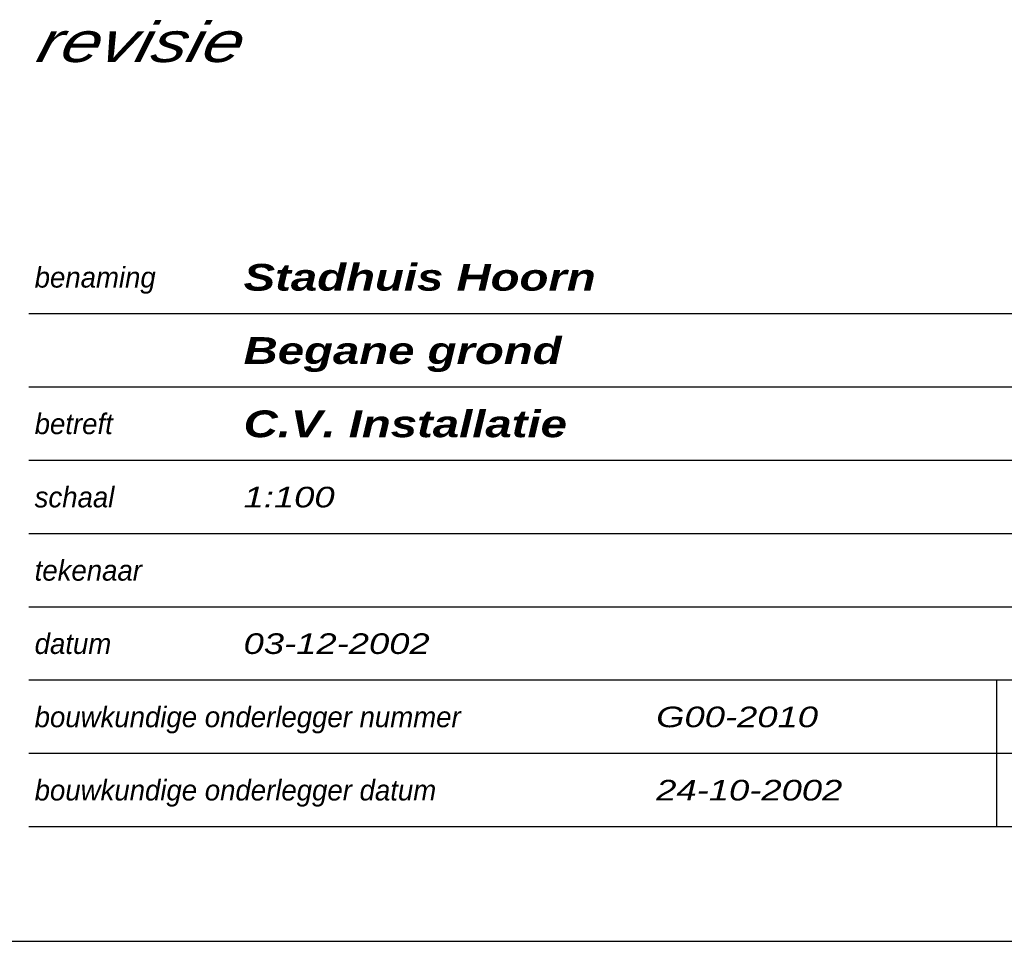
# Model space of a CAD drawing. Header units: millimetres. Extents: x -13501 to 278776, y 0 to 252300.
# Tile 78 of 132: x 248119 to 256717, y 1000 to 9050. Entities that reach past the tile are written whole.
import ezdxf
from ezdxf.enums import TextEntityAlignment as Align

# ---------------------------------------------------------------- set-up
doc = ezdxf.new("R2010")
doc.units = ezdxf.units.MM
doc.header["$LTSCALE"] = 100
doc.layers.get('0').update_dxf_attribs({"linetype": 'CONTINUOUS'})
doc.layers.add('SCHERMER_KADER', color=7, linetype='CONTINUOUS')
doc.layers.add('SCHERMER_ONDERHOEK', color=7, linetype='CONTINUOUS')
doc.styles.add('B-01', font='GOTHICI.TTF')
doc.styles.add('cg omega', font='GOTHICI.TTF', dxfattribs={"width": 1.32})
doc.styles.add('CG OMEGA BOLD', font='GOTHICBI.TTF', dxfattribs={"width": 1.32})

# ---------------------------------------------------------------- blocks, each defined once
blk = doc.blocks.new('1350x840')
at = {"layer": 'SCHERMER_KADER', "color": 8, "linetype": 'Continuous'}
blk.add_line((-1316, 0), (0, 0), dxfattribs=at)
at = {"layer": 'SCHERMER_ONDERHOEK', "color": 9, "linetype": 'Continuous'}
for p, q in [((-53.5, 54.8), (-180, 54.8)), ((-53.5, 48.4), (-180, 48.4)), ((-53.5, 42), (-180, 42)), ((-53.5, 35.6), (-180, 35.6)), ((-53.5, 29.2), (-180, 29.2)), ((-53.5, 22.8), (-180, 22.8)), ((-95.5, 10), (-95.5, 22.8)), ((-53.5, 16.4), (-180, 16.4)), ((-53.5, 10), (-180, 10))]:
    blk.add_line(p, q, dxfattribs=at)
at = {"layer": 'SCHERMER_ONDERHOEK', "style": 'B-01'}
for s, p in [('benaming', (-179.5, 58)), ('betreft', (-179.5, 45.2)), ('schaal', (-179.5, 38.8)), ('tekenaar', (-179.5, 32.4)), ('datum', (-179.5, 26)), ('bouwkundige onderlegger nummer', (-179.5, 19.6)), ('bouwkundige onderlegger datum', (-179.5, 13.2))]:
    blk.add_text(s, height=1.8, dxfattribs=at).set_placement(p, align=Align.MIDDLE_LEFT)
for tag, p in [('WIJZA', (-161.007, 168.4)), ('WIJZG', (-75.507, 168.4)), ('OMSCHRIJVINGA', (-161.007, 162)), ('OMSCHRIJVINGG', (-75.507, 162)), ('WIJZB', (-161.007, 155.6)), ('WIJZH', (-75.507, 155.6)), ('OMSCHRIJVINGB', (-161.007, 149.2)), ('OMSCHRIJVINGH', (-75.507, 149.2)), ('WIJZC', (-161.007, 142.8)), ('WIJZI', (-75.507, 142.8)), ('OMSCHRIJVINGC', (-161.007, 136.4)), ('OMSCHRIJVINGI', (-75.507, 136.4)), ('WIJZD', (-161.007, 130)), ('WIJZJ', (-75.507, 130)), ('OMSCHRIJVINGD', (-161.007, 123.6)), ('OMSCHRIJVINGJ', (-75.507, 123.6)), ('WIJZE', (-161.007, 117.2)), ('WIJZK', (-75.507, 117.2)), ('OMSCHRIJVINGE', (-161.007, 110.8)), ('OMSCHRIJVINGK', (-75.507, 110.8)), ('WIJZF', (-161.007, 104.4)), ('WIJZL', (-75.507, 104.4)), ('OMSCHRIJVINGF', (-161.007, 98)), ('OMSCHRIJVINGL', (-75.507, 98))]:
    blk.add_attdef(tag, text='', height=1.8, dxfattribs=at).set_placement(p, align=Align.MIDDLE_LEFT)
at = {"layer": 'SCHERMER_ONDERHOEK', "style": 'cg omega', "oblique": 15, "width": 1.32}
blk.add_attdef('STATUS', (-179.5, 76.8), '', height=3.5, dxfattribs=at)
at = {"layer": 'SCHERMER_ONDERHOEK', "width": 1.32}
for tag, height, style, p in [('BENAMING', 2.34, 'CG OMEGA BOLD', (-161.258, 58)), ('BENAMING2', 2.34, 'CG OMEGA BOLD', (-161.258, 51.6)), ('BETREFT', 2.34, 'CG OMEGA BOLD', (-161.258, 45.2)), ('SCHAAL', 1.8, 'cg omega', (-161.258, 38.8)), ('DATUM', 1.8, 'cg omega', (-161.258, 26)), ('NR', 1.8, 'cg omega', (-125.231, 19.6)), ('A?', 1.8, 'cg omega', (-72.693, 19.6)), ('DD', 1.8, 'cg omega', (-125.231, 13.2)), ('TEKNR.', 2.34, 'CG OMEGA BOLD', (-72.693, 13.2))]:
    blk.add_attdef(tag, text='', height=height, dxfattribs=dict(at, style=style)).set_placement(p, align=Align.MIDDLE_LEFT)

msp = doc.modelspace()

# ---------------------------------------------------------------- block references
ref = msp.add_blockref('1350x840', (266200, 1000), dxfattribs=dict(xscale=100, yscale=100, zscale=100))
ref.add_attrib('BENAMING', 'Stadhuis Hoorn', dxfattribs={"layer": 'SCHERMER_ONDERHOEK', "height": 234, "style": 'CG OMEGA BOLD', "width": 1.32}).set_placement((250074.2, 6800), align=Align.MIDDLE_LEFT)
ref.add_attrib('BENAMING2', 'Begane grond', dxfattribs={"layer": 'SCHERMER_ONDERHOEK', "height": 234, "style": 'CG OMEGA BOLD', "width": 1.32}).set_placement((250074.2, 6160), align=Align.MIDDLE_LEFT)
ref.add_attrib('BETREFT', 'C.V. Installatie', dxfattribs={"layer": 'SCHERMER_ONDERHOEK', "height": 234, "style": 'CG OMEGA BOLD', "width": 1.32}).set_placement((250074.2, 5520), align=Align.MIDDLE_LEFT)
ref.add_attrib('DATUM', '03-12-2002', dxfattribs={"layer": 'SCHERMER_ONDERHOEK', "height": 180, "style": 'cg omega', "width": 1.32}).set_placement((250074.2, 3600), align=Align.MIDDLE_LEFT)
ref.add_attrib('SCHAAL', '1:100', dxfattribs={"layer": 'SCHERMER_ONDERHOEK', "height": 180, "style": 'cg omega', "width": 1.32}).set_placement((250074.2, 4880), align=Align.MIDDLE_LEFT)
ref.add_attrib('NR', 'G00-2010', dxfattribs={"layer": 'SCHERMER_ONDERHOEK', "height": 180, "style": 'cg omega', "width": 1.32}).set_placement((253676.9, 2960), align=Align.MIDDLE_LEFT)
ref.add_attrib('DD', '24-10-2002', dxfattribs={"layer": 'SCHERMER_ONDERHOEK', "height": 180, "style": 'cg omega', "width": 1.32}).set_placement((253676.9, 2320), align=Align.MIDDLE_LEFT)
ref.add_attrib('STATUS', 'revisie', (248250, 8680), dxfattribs={"layer": 'SCHERMER_ONDERHOEK', "height": 350, "style": 'cg omega', "oblique": 15, "width": 1.32})

doc.saveas('drawing.dxf')
